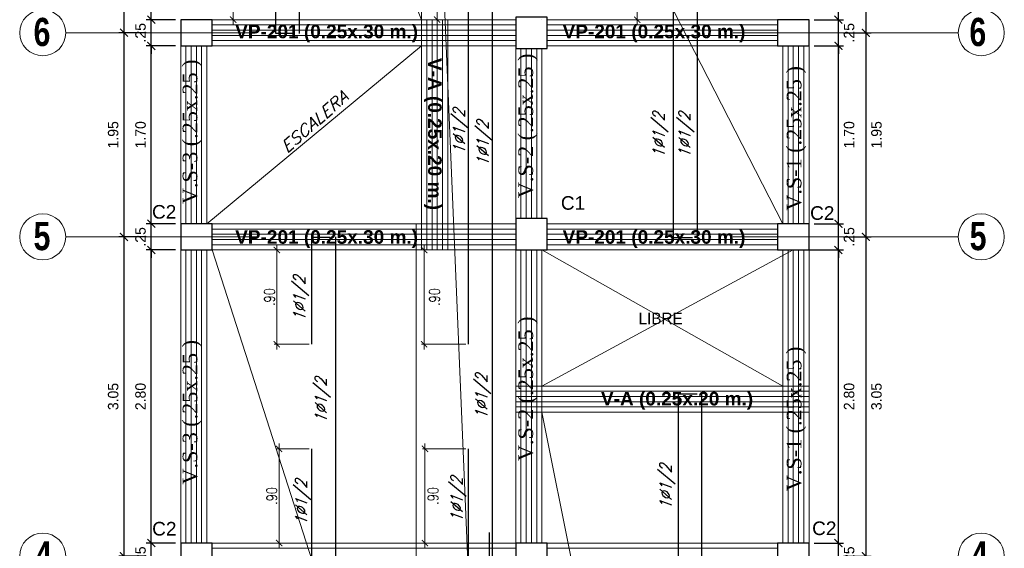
# Model space of a CAD drawing. Header units: metres. Extents: x -11 to 490, y -19 to 215.
# Tile 52 of 73: x 101 to 111, y 10 to 15. Entities that reach past the tile are written whole.
import ezdxf
from ezdxf.enums import TextEntityAlignment as Align

# ---------------------------------------------------------------- set-up
doc = ezdxf.new("R2010")
doc.units = ezdxf.units.M
for name, color, linetype, lineweight in [('COLUMNAS', 5, 'Continuous', 80), ('COTAS', 9, 'Continuous', 13), ('EJES', 251, 'Continuous', 20), ('LAYER2', 1, 'Continuous', 20), ('Pluma 0.2', 252, 'Continuous', 20)]:
    doc.layers.add(name, color=color, linetype=linetype, lineweight=lineweight)
doc.layers.add('FIERRO', color=5, linetype='Continuous')
doc.layers.add('VIGAS', color=2, linetype='Continuous')
doc.layers.add('PLUMA 0.8', color=7, linetype='Continuous', lineweight=80, true_color=0x2e2e2e)
doc.layers.add('VIGAS DE CIMENTACION', color=6, linetype='Continuous', lineweight=30, true_color=0xff00ff)
doc.styles.add('ARIAL', font='arial.ttf', dxfattribs={"width": 0.95})
doc.styles.add('ARIALNEG', font='arialbd.ttf')
doc.styles.add('DUTCHBI', font='dutchbi.ttf')
doc.styles.add('joe1', font='impact.ttf')
doc.styles.add('STYLE5', font='romans.shx', dxfattribs={"width": 0.8})
doc.styles.add('TEXTOCENT', font='GOTHIC.TTF')
doc.styles.add('ZOILA', font='arial.ttf', dxfattribs={"oblique": 0.01})
doc.dimstyles.new('PLANTA50', dxfattribs={"dimscale": 0.5, "dimtxt": 0.2, "dimasz": 0.15, "dimexe": 0.1, "dimexo": 0.1, "dimgap": 0.1, "dimtad": 2, "dimzin": 7, "dimdsep": 46, "dimtxsty": 'TEXTOCENT', "dimblk": 'ARCHTICK', "dimcen": 0.2, "dimdle": 0.1, "dimclrd": 8, "dimclre": 8, "dimclrt": 256, "dimaunit": 1, "dimadec": 0, "dimazin": 0, "dimtfac": 1, "dimtix": 1, "dimtmove": 2, "dimatfit": 3, "dimldrblk": 'ARCHTICK', "dimfxl": 1, "dimtolj": 1, "dimtzin": 0, "dimarcsym": 0})

# ---------------------------------------------------------------- blocks, each defined once
blk = doc.blocks.new('_ARCHTICK')
at = {"color": 0, "linetype": 'ByBlock', "const_width": 0.15}
blk.add_lwpolyline([(-0.5, -0.5), (0.5, 0.5)], dxfattribs=at)
blk = doc.blocks.new('*D568')
at = {"layer": 'COTAS', "color": 8, "lineweight": -2, "transparency": 16777216}
for p, q in [((109.2749, 10.0953), (109.2749, 10.1703)), ((109.0441, 10.0953), (109.3249, 10.0953)), ((109.2749, 9.8453), (109.2749, 10.0953)), ((109.0441, 9.8453), (109.3249, 9.8453)), ((109.2749, 9.8453), (109.2749, 9.7703))]:
    blk.add_line(p, q, dxfattribs=at)
at = {"layer": 'Defpoints', "color": 0, "lineweight": 5, "transparency": 16777216}
for p in [(108.9941, 10.0953), (109.2749, 10.0953), (108.9941, 9.8453)]:
    blk.add_point(p, dxfattribs=at)
at = {"layer": 'COTAS', "color": 8, "lineweight": -2, "transparency": 16777216, "xscale": 0.075, "yscale": 0.075, "zscale": 0.075}
for p, rotation in [((109.2749, 10.0953), 270), ((109.2749, 9.8453), 90)]:
    blk.add_blockref('_ARCHTICK', p, dxfattribs=dict(at, rotation=rotation))
at = {"layer": 'COTAS', "transparency": 16777216, "insert": (109.3774, 9.9703), "char_height": 0.1, "attachment_point": 5, "rotation": 90, "style": 'TEXTOCENT'}
blk.add_mtext('\\A1;.25', dxfattribs=at)
blk = doc.blocks.new('*D569')
at = {"layer": 'COTAS', "color": 8, "lineweight": -2, "transparency": 16777216}
for p, q in [((108.9941, 12.8953), (109.3249, 12.8953)), ((109.2749, 10.0453), (109.2749, 12.9453)), ((109.0441, 10.0953), (109.3249, 10.0953))]:
    blk.add_line(p, q, dxfattribs=at)
at = {"layer": 'Defpoints', "color": 0, "lineweight": 5, "transparency": 16777216}
for p in [(108.9441, 12.8953), (109.2749, 12.8953), (108.9941, 10.0953)]:
    blk.add_point(p, dxfattribs=at)
at = {"layer": 'COTAS', "color": 8, "lineweight": -2, "transparency": 16777216, "xscale": 0.075, "yscale": 0.075, "zscale": 0.075}
for p, rotation in [((109.2749, 12.8953), 90), ((109.2749, 10.0953), 270)]:
    blk.add_blockref('_ARCHTICK', p, dxfattribs=dict(at, rotation=rotation))
at = {"layer": 'COTAS', "transparency": 16777216, "insert": (109.3774, 11.4953), "char_height": 0.1, "attachment_point": 5, "rotation": 90, "style": 'TEXTOCENT'}
blk.add_mtext('\\A1;2.80', dxfattribs=at)
blk = doc.blocks.new('*D570')
at = {"layer": 'COTAS', "color": 8, "lineweight": -2, "transparency": 16777216}
for p, q in [((109.2749, 13.1453), (109.2749, 13.2203)), ((109.0441, 13.1453), (109.3249, 13.1453)), ((109.2749, 12.8953), (109.2749, 13.1453)), ((109.0441, 12.8953), (109.3249, 12.8953)), ((109.2749, 12.8953), (109.2749, 12.8203))]:
    blk.add_line(p, q, dxfattribs=at)
at = {"layer": 'Defpoints', "color": 0, "lineweight": 5, "transparency": 16777216}
for p in [(108.9941, 13.1453), (109.2749, 13.1453), (108.9941, 12.8953)]:
    blk.add_point(p, dxfattribs=at)
at = {"layer": 'COTAS', "color": 8, "lineweight": -2, "transparency": 16777216, "xscale": 0.075, "yscale": 0.075, "zscale": 0.075}
for p, rotation in [((109.2749, 13.1453), 270), ((109.2749, 12.8953), 90)]:
    blk.add_blockref('_ARCHTICK', p, dxfattribs=dict(at, rotation=rotation))
at = {"layer": 'COTAS', "transparency": 16777216, "insert": (109.3774, 13.0203), "char_height": 0.1, "attachment_point": 5, "rotation": 90, "style": 'TEXTOCENT'}
blk.add_mtext('\\A1;.25', dxfattribs=at)
blk = doc.blocks.new('*D571')
at = {"layer": 'COTAS', "color": 8, "lineweight": -2, "transparency": 16777216}
for p, q in [((109.2749, 13.0953), (109.2749, 14.8953)), ((109.0441, 14.8453), (109.3249, 14.8453)), ((109.0441, 13.1453), (109.3249, 13.1453))]:
    blk.add_line(p, q, dxfattribs=at)
at = {"layer": 'Defpoints', "color": 0, "lineweight": 5, "transparency": 16777216}
for p in [(108.9941, 14.8453), (109.2749, 14.8453), (108.9941, 13.1453)]:
    blk.add_point(p, dxfattribs=at)
at = {"layer": 'COTAS', "color": 8, "lineweight": -2, "transparency": 16777216, "xscale": 0.075, "yscale": 0.075, "zscale": 0.075}
for p, rotation in [((109.2749, 14.8453), 90), ((109.2749, 13.1453), 270)]:
    blk.add_blockref('_ARCHTICK', p, dxfattribs=dict(at, rotation=rotation))
at = {"layer": 'COTAS', "transparency": 16777216, "insert": (109.3774, 13.9953), "char_height": 0.1, "attachment_point": 5, "rotation": 90, "style": 'TEXTOCENT'}
blk.add_mtext('\\A1;1.70', dxfattribs=at)
blk = doc.blocks.new('*D572')
at = {"layer": 'COTAS', "color": 8, "lineweight": -2, "transparency": 16777216}
for p, q in [((109.2749, 15.0953), (109.2749, 15.1703)), ((109.0441, 15.0953), (109.3249, 15.0953)), ((109.2749, 14.8453), (109.2749, 15.0953)), ((109.0441, 14.8453), (109.3249, 14.8453)), ((109.2749, 14.8453), (109.2749, 14.7703))]:
    blk.add_line(p, q, dxfattribs=at)
at = {"layer": 'Defpoints', "color": 0, "lineweight": 5, "transparency": 16777216}
for p in [(108.9941, 15.0953), (109.2749, 15.0953), (108.9941, 14.8453)]:
    blk.add_point(p, dxfattribs=at)
at = {"layer": 'COTAS', "color": 8, "lineweight": -2, "transparency": 16777216, "xscale": 0.075, "yscale": 0.075, "zscale": 0.075}
for p, rotation in [((109.2749, 15.0953), 270), ((109.2749, 14.8453), 90)]:
    blk.add_blockref('_ARCHTICK', p, dxfattribs=dict(at, rotation=rotation))
at = {"layer": 'COTAS', "transparency": 16777216, "insert": (109.3774, 14.9703), "char_height": 0.1, "attachment_point": 5, "rotation": 90, "style": 'TEXTOCENT'}
blk.add_mtext('\\A1;.25', dxfattribs=at)
blk = doc.blocks.new('*D573')
at = {"layer": 'COTAS', "color": 8, "lineweight": -2, "transparency": 16777216}
for p, q in [((109.2749, 15.0453), (109.2749, 17.5953)), ((109.0441, 17.5453), (109.3249, 17.5453)), ((109.0441, 15.0953), (109.3249, 15.0953))]:
    blk.add_line(p, q, dxfattribs=at)
at = {"layer": 'Defpoints', "color": 0, "lineweight": 5, "transparency": 16777216}
for p in [(108.9941, 17.5453), (109.2749, 17.5453), (108.9941, 15.0953)]:
    blk.add_point(p, dxfattribs=at)
at = {"layer": 'COTAS', "color": 8, "lineweight": -2, "transparency": 16777216, "xscale": 0.075, "yscale": 0.075, "zscale": 0.075}
for p, rotation in [((109.2749, 17.5453), 90), ((109.2749, 15.0953), 270)]:
    blk.add_blockref('_ARCHTICK', p, dxfattribs=dict(at, rotation=rotation))
at = {"layer": 'COTAS', "transparency": 16777216, "insert": (109.3774, 16.3203), "char_height": 0.1, "attachment_point": 5, "rotation": 90, "style": 'TEXTOCENT'}
blk.add_mtext('\\A1;2.45', dxfattribs=at)
blk = doc.blocks.new('*D578')
at = {"layer": 'COTAS', "color": 8, "lineweight": -2, "transparency": 16777216}
for p, q in [((109.5362, 13.0703), (109.5362, 9.9203)), ((109.3249, 13.0203), (109.5862, 13.0203)), ((109.3249, 9.9703), (109.5862, 9.9703))]:
    blk.add_line(p, q, dxfattribs=at)
at = {"layer": 'Defpoints', "color": 0, "lineweight": 5, "transparency": 16777216}
for p in [(109.2749, 13.0203), (109.2749, 9.9703), (109.5362, 9.9703)]:
    blk.add_point(p, dxfattribs=at)
at = {"layer": 'COTAS', "color": 8, "lineweight": -2, "transparency": 16777216, "xscale": 0.075, "yscale": 0.075, "zscale": 0.075}
for p, rotation in [((109.5362, 13.0203), 90), ((109.5362, 9.9703), 270)]:
    blk.add_blockref('_ARCHTICK', p, dxfattribs=dict(at, rotation=rotation))
at = {"layer": 'COTAS', "transparency": 16777216, "insert": (109.6387, 11.4953), "char_height": 0.1, "attachment_point": 5, "rotation": 90, "style": 'TEXTOCENT'}
blk.add_mtext('\\A1;3.05', dxfattribs=at)
blk = doc.blocks.new('*D579')
at = {"layer": 'COTAS', "color": 8, "lineweight": -2, "transparency": 16777216}
for p, q in [((109.3249, 14.9703), (109.5862, 14.9703)), ((109.5362, 15.0203), (109.5362, 12.9703)), ((109.3249, 13.0203), (109.5862, 13.0203))]:
    blk.add_line(p, q, dxfattribs=at)
at = {"layer": 'Defpoints', "color": 0, "lineweight": 5, "transparency": 16777216}
for p in [(109.2749, 14.9703), (109.2749, 13.0203), (109.5362, 13.0203)]:
    blk.add_point(p, dxfattribs=at)
at = {"layer": 'COTAS', "color": 8, "lineweight": -2, "transparency": 16777216, "xscale": 0.075, "yscale": 0.075, "zscale": 0.075}
for p, rotation in [((109.5362, 14.9703), 90), ((109.5362, 13.0203), 270)]:
    blk.add_blockref('_ARCHTICK', p, dxfattribs=dict(at, rotation=rotation))
at = {"layer": 'COTAS', "transparency": 16777216, "insert": (109.6387, 13.9953), "char_height": 0.1, "attachment_point": 5, "rotation": 90, "style": 'TEXTOCENT'}
blk.add_mtext('\\A1;1.95', dxfattribs=at)
blk = doc.blocks.new('*D580')
at = {"layer": 'COTAS', "color": 8, "lineweight": -2, "transparency": 16777216}
for p, q in [((109.5362, 17.7203), (109.5362, 14.9203)), ((109.3249, 17.6703), (109.5862, 17.6703)), ((109.3249, 14.9703), (109.5862, 14.9703))]:
    blk.add_line(p, q, dxfattribs=at)
at = {"layer": 'Defpoints', "color": 0, "lineweight": 5, "transparency": 16777216}
for p in [(109.2749, 17.6703), (109.2749, 14.9703), (109.5362, 14.9703)]:
    blk.add_point(p, dxfattribs=at)
at = {"layer": 'COTAS', "color": 8, "lineweight": -2, "transparency": 16777216, "xscale": 0.075, "yscale": 0.075, "zscale": 0.075}
for p, rotation in [((109.5362, 17.6703), 90), ((109.5362, 14.9703), 270)]:
    blk.add_blockref('_ARCHTICK', p, dxfattribs=dict(at, rotation=rotation))
at = {"layer": 'COTAS', "transparency": 16777216, "insert": (109.6387, 16.3203), "char_height": 0.1, "attachment_point": 5, "rotation": 90, "style": 'TEXTOCENT'}
blk.add_mtext('\\A1;2.70', dxfattribs=at)
blk = doc.blocks.new('*D589')
at = {"layer": 'COTAS', "color": 8, "lineweight": -2, "transparency": 16777216}
for p, q in [((102.7133, 10.0953), (102.7133, 10.1703)), ((102.9441, 10.0953), (102.6633, 10.0953)), ((102.7133, 9.8453), (102.7133, 10.0953)), ((102.9441, 9.8453), (102.6633, 9.8453)), ((102.7133, 9.8453), (102.7133, 9.7703))]:
    blk.add_line(p, q, dxfattribs=at)
at = {"layer": 'Defpoints', "color": 0, "lineweight": 5, "transparency": 16777216}
for p in [(102.7133, 10.0953), (102.9941, 10.0953), (102.9941, 9.8453)]:
    blk.add_point(p, dxfattribs=at)
at = {"layer": 'COTAS', "color": 8, "lineweight": -2, "transparency": 16777216, "xscale": 0.075, "yscale": 0.075, "zscale": 0.075}
for p, rotation in [((102.7133, 10.0953), 270), ((102.7133, 9.8453), 90)]:
    blk.add_blockref('_ARCHTICK', p, dxfattribs=dict(at, rotation=rotation))
at = {"layer": 'COTAS', "transparency": 16777216, "insert": (102.6108, 9.9703), "char_height": 0.1, "attachment_point": 5, "rotation": 90, "style": 'TEXTOCENT'}
blk.add_mtext('\\A1;.25', dxfattribs=at)
blk = doc.blocks.new('*D590')
at = {"layer": 'COTAS', "color": 8, "lineweight": -2, "transparency": 16777216}
for p, q in [((102.9441, 12.8953), (102.6633, 12.8953)), ((102.7133, 10.0453), (102.7133, 12.9453)), ((102.9441, 10.0953), (102.6633, 10.0953))]:
    blk.add_line(p, q, dxfattribs=at)
at = {"layer": 'Defpoints', "color": 0, "lineweight": 5, "transparency": 16777216}
for p in [(102.7133, 12.8953), (102.9941, 12.8953), (102.9941, 10.0953)]:
    blk.add_point(p, dxfattribs=at)
at = {"layer": 'COTAS', "color": 8, "lineweight": -2, "transparency": 16777216, "xscale": 0.075, "yscale": 0.075, "zscale": 0.075}
for p, rotation in [((102.7133, 12.8953), 90), ((102.7133, 10.0953), 270)]:
    blk.add_blockref('_ARCHTICK', p, dxfattribs=dict(at, rotation=rotation))
at = {"layer": 'COTAS', "transparency": 16777216, "insert": (102.6108, 11.4953), "char_height": 0.1, "attachment_point": 5, "rotation": 90, "style": 'TEXTOCENT'}
blk.add_mtext('\\A1;2.80', dxfattribs=at)
blk = doc.blocks.new('*D591')
at = {"layer": 'COTAS', "color": 8, "lineweight": -2, "transparency": 16777216}
for p, q in [((102.7133, 13.1453), (102.7133, 13.2203)), ((102.9441, 13.1453), (102.6633, 13.1453)), ((102.7133, 12.8953), (102.7133, 13.1453)), ((102.9441, 12.8953), (102.6633, 12.8953)), ((102.7133, 12.8953), (102.7133, 12.8203))]:
    blk.add_line(p, q, dxfattribs=at)
at = {"layer": 'Defpoints', "color": 0, "lineweight": 5, "transparency": 16777216}
for p in [(102.7133, 13.1453), (102.9941, 13.1453), (102.9941, 12.8953)]:
    blk.add_point(p, dxfattribs=at)
at = {"layer": 'COTAS', "color": 8, "lineweight": -2, "transparency": 16777216, "xscale": 0.075, "yscale": 0.075, "zscale": 0.075}
for p, rotation in [((102.7133, 13.1453), 270), ((102.7133, 12.8953), 90)]:
    blk.add_blockref('_ARCHTICK', p, dxfattribs=dict(at, rotation=rotation))
at = {"layer": 'COTAS', "transparency": 16777216, "insert": (102.6108, 13.0203), "char_height": 0.1, "attachment_point": 5, "rotation": 90, "style": 'TEXTOCENT'}
blk.add_mtext('\\A1;.25', dxfattribs=at)
blk = doc.blocks.new('*D592')
at = {"layer": 'COTAS', "color": 8, "lineweight": -2, "transparency": 16777216}
for p, q in [((102.7133, 13.0953), (102.7133, 14.8953)), ((102.9441, 14.8453), (102.6633, 14.8453)), ((102.9441, 13.1453), (102.6633, 13.1453))]:
    blk.add_line(p, q, dxfattribs=at)
at = {"layer": 'Defpoints', "color": 0, "lineweight": 5, "transparency": 16777216}
for p in [(102.7133, 14.8453), (102.9941, 14.8453), (102.9941, 13.1453)]:
    blk.add_point(p, dxfattribs=at)
at = {"layer": 'COTAS', "color": 8, "lineweight": -2, "transparency": 16777216, "xscale": 0.075, "yscale": 0.075, "zscale": 0.075}
for p, rotation in [((102.7133, 14.8453), 90), ((102.7133, 13.1453), 270)]:
    blk.add_blockref('_ARCHTICK', p, dxfattribs=dict(at, rotation=rotation))
at = {"layer": 'COTAS', "transparency": 16777216, "insert": (102.6108, 13.9953), "char_height": 0.1, "attachment_point": 5, "rotation": 90, "style": 'TEXTOCENT'}
blk.add_mtext('\\A1;1.70', dxfattribs=at)
blk = doc.blocks.new('*D593')
at = {"layer": 'COTAS', "color": 8, "lineweight": -2, "transparency": 16777216}
for p, q in [((102.7133, 15.0953), (102.7133, 15.1703)), ((102.9441, 15.0953), (102.6633, 15.0953)), ((102.7133, 14.8453), (102.7133, 15.0953)), ((102.9441, 14.8453), (102.6633, 14.8453)), ((102.7133, 14.8453), (102.7133, 14.7703))]:
    blk.add_line(p, q, dxfattribs=at)
at = {"layer": 'Defpoints', "color": 0, "lineweight": 5, "transparency": 16777216}
for p in [(102.7133, 15.0953), (102.9941, 15.0953), (102.9941, 14.8453)]:
    blk.add_point(p, dxfattribs=at)
at = {"layer": 'COTAS', "color": 8, "lineweight": -2, "transparency": 16777216, "xscale": 0.075, "yscale": 0.075, "zscale": 0.075}
for p, rotation in [((102.7133, 15.0953), 270), ((102.7133, 14.8453), 90)]:
    blk.add_blockref('_ARCHTICK', p, dxfattribs=dict(at, rotation=rotation))
at = {"layer": 'COTAS', "transparency": 16777216, "insert": (102.6108, 14.9703), "char_height": 0.1, "attachment_point": 5, "rotation": 90, "style": 'TEXTOCENT'}
blk.add_mtext('\\A1;.25', dxfattribs=at)
blk = doc.blocks.new('*D594')
at = {"layer": 'COTAS', "color": 8, "lineweight": -2, "transparency": 16777216}
for p, q in [((102.7133, 15.0453), (102.7133, 17.5953)), ((102.9441, 17.5453), (102.6633, 17.5453)), ((102.9441, 15.0953), (102.6633, 15.0953))]:
    blk.add_line(p, q, dxfattribs=at)
at = {"layer": 'Defpoints', "color": 0, "lineweight": 5, "transparency": 16777216}
for p in [(102.7133, 17.5453), (102.9941, 17.5453), (102.9941, 15.0953)]:
    blk.add_point(p, dxfattribs=at)
at = {"layer": 'COTAS', "color": 8, "lineweight": -2, "transparency": 16777216, "xscale": 0.075, "yscale": 0.075, "zscale": 0.075}
for p, rotation in [((102.7133, 17.5453), 90), ((102.7133, 15.0953), 270)]:
    blk.add_blockref('_ARCHTICK', p, dxfattribs=dict(at, rotation=rotation))
at = {"layer": 'COTAS', "transparency": 16777216, "insert": (102.6108, 16.3203), "char_height": 0.1, "attachment_point": 5, "rotation": 90, "style": 'TEXTOCENT'}
blk.add_mtext('\\A1;2.45', dxfattribs=at)
blk = doc.blocks.new('*D598')
at = {"layer": 'COTAS', "color": 8, "lineweight": -2, "transparency": 16777216}
for p, q in [((102.452, 13.0703), (102.452, 9.9203)), ((102.6633, 13.0203), (102.402, 13.0203)), ((102.6633, 9.9703), (102.402, 9.9703))]:
    blk.add_line(p, q, dxfattribs=at)
at = {"layer": 'Defpoints', "color": 0, "lineweight": 5, "transparency": 16777216}
for p in [(102.7133, 13.0203), (102.452, 9.9703), (102.7133, 9.9703)]:
    blk.add_point(p, dxfattribs=at)
at = {"layer": 'COTAS', "color": 8, "lineweight": -2, "transparency": 16777216, "xscale": 0.075, "yscale": 0.075, "zscale": 0.075}
for p, rotation in [((102.452, 13.0203), 90), ((102.452, 9.9703), 270)]:
    blk.add_blockref('_ARCHTICK', p, dxfattribs=dict(at, rotation=rotation))
at = {"layer": 'COTAS', "transparency": 16777216, "insert": (102.3494, 11.4953), "char_height": 0.1, "attachment_point": 5, "rotation": 90, "style": 'TEXTOCENT'}
blk.add_mtext('\\A1;3.05', dxfattribs=at)
blk = doc.blocks.new('*D599')
at = {"layer": 'COTAS', "color": 8, "lineweight": -2, "transparency": 16777216}
for p, q in [((102.6633, 14.9703), (102.402, 14.9703)), ((102.452, 15.0203), (102.452, 12.9703)), ((102.6633, 13.0203), (102.402, 13.0203))]:
    blk.add_line(p, q, dxfattribs=at)
at = {"layer": 'Defpoints', "color": 0, "lineweight": 5, "transparency": 16777216}
for p in [(102.7133, 14.9703), (102.452, 13.0203), (102.7133, 13.0203)]:
    blk.add_point(p, dxfattribs=at)
at = {"layer": 'COTAS', "color": 8, "lineweight": -2, "transparency": 16777216, "xscale": 0.075, "yscale": 0.075, "zscale": 0.075}
for p, rotation in [((102.452, 14.9703), 90), ((102.452, 13.0203), 270)]:
    blk.add_blockref('_ARCHTICK', p, dxfattribs=dict(at, rotation=rotation))
at = {"layer": 'COTAS', "transparency": 16777216, "insert": (102.3494, 13.9953), "char_height": 0.1, "attachment_point": 5, "rotation": 90, "style": 'TEXTOCENT'}
blk.add_mtext('\\A1;1.95', dxfattribs=at)
blk = doc.blocks.new('*D600')
at = {"layer": 'COTAS', "color": 8, "lineweight": -2, "transparency": 16777216}
for p, q in [((102.452, 17.7203), (102.452, 14.9203)), ((102.6633, 17.6703), (102.402, 17.6703)), ((102.6633, 14.9703), (102.402, 14.9703))]:
    blk.add_line(p, q, dxfattribs=at)
at = {"layer": 'Defpoints', "color": 0, "lineweight": 5, "transparency": 16777216}
for p in [(102.7133, 17.6703), (102.452, 14.9703), (102.7133, 14.9703)]:
    blk.add_point(p, dxfattribs=at)
at = {"layer": 'COTAS', "color": 8, "lineweight": -2, "transparency": 16777216, "xscale": 0.075, "yscale": 0.075, "zscale": 0.075}
for p, rotation in [((102.452, 17.6703), 90), ((102.452, 14.9703), 270)]:
    blk.add_blockref('_ARCHTICK', p, dxfattribs=dict(at, rotation=rotation))
at = {"layer": 'COTAS', "transparency": 16777216, "insert": (102.3494, 16.3203), "char_height": 0.1, "attachment_point": 5, "rotation": 90, "style": 'TEXTOCENT'}
blk.add_mtext('\\A1;2.70', dxfattribs=at)
blk = doc.blocks.new('*D724')
at = {"layer": 'Defpoints', "color": 0, "lineweight": 5, "transparency": 16777216}
for p in [(103.9118, 12.8953), (104.2464, 12.8953), (104.2464, 11.9953)]:
    blk.add_point(p, dxfattribs=at)
at = {"layer": 'FIERRO', "color": 152, "linetype": 'Continuous', "lineweight": 5, "transparency": 16777216}
for p, q in [((104.2214, 12.8953), (103.8868, 12.8953)), ((103.9118, 11.9453), (103.9118, 12.9453)), ((104.2214, 11.9953), (103.8868, 11.9953))]:
    blk.add_line(p, q, dxfattribs=at)
at = {"layer": 'FIERRO', "color": 152, "lineweight": 5, "transparency": 16777216, "xscale": 0.06, "yscale": 0.06, "zscale": 0.06}
for p, rotation in [((103.9118, 12.8953), 90), ((103.9118, 11.9953), 270)]:
    blk.add_blockref('_ARCHTICK', p, dxfattribs=dict(at, rotation=rotation))
at = {"layer": 'FIERRO', "color": 2, "transparency": 16777216, "insert": (103.8418, 12.4453), "char_height": 0.1, "attachment_point": 5, "rotation": 90, "style": 'STYLE5'}
blk.add_mtext('\\A1;.90', dxfattribs=at)
blk = doc.blocks.new('*D726')
at = {"layer": 'Defpoints', "color": 0, "lineweight": 5, "transparency": 16777216}
for p in [(104.2464, 10.9953), (103.9336, 10.0953), (104.2464, 10.0953)]:
    blk.add_point(p, dxfattribs=at)
at = {"layer": 'FIERRO', "color": 152, "linetype": 'Continuous', "lineweight": 5, "transparency": 16777216}
for p, q in [((103.9336, 11.0453), (103.9336, 10.0453)), ((104.2214, 10.9953), (103.9086, 10.9953)), ((104.2214, 10.0953), (103.9086, 10.0953))]:
    blk.add_line(p, q, dxfattribs=at)
at = {"layer": 'FIERRO', "color": 152, "lineweight": 5, "transparency": 16777216, "xscale": 0.06, "yscale": 0.06, "zscale": 0.06}
for p, rotation in [((103.9336, 10.9953), 90), ((103.9336, 10.0953), 270)]:
    blk.add_blockref('_ARCHTICK', p, dxfattribs=dict(at, rotation=rotation))
at = {"layer": 'FIERRO', "color": 2, "transparency": 16777216, "insert": (103.8636, 10.5453), "char_height": 0.1, "attachment_point": 5, "rotation": 90, "style": 'STYLE5'}
blk.add_mtext('\\A1;.90', dxfattribs=at)
blk = doc.blocks.new('*D730')
at = {"layer": 'Defpoints', "color": 0, "lineweight": 5, "transparency": 16777216}
for p in [(103.8171, 15.8953), (103.4954, 15.0953), (103.8171, 15.0953)]:
    blk.add_point(p, dxfattribs=at)
at = {"layer": 'FIERRO', "color": 152, "linetype": 'Continuous', "lineweight": 5, "transparency": 16777216}
for p, q in [((103.7921, 15.8953), (103.4704, 15.8953)), ((103.4954, 15.9453), (103.4954, 15.0453)), ((103.7921, 15.0953), (103.4704, 15.0953))]:
    blk.add_line(p, q, dxfattribs=at)
at = {"layer": 'FIERRO', "color": 152, "lineweight": 5, "transparency": 16777216, "xscale": 0.06, "yscale": 0.06, "zscale": 0.06}
for p, rotation in [((103.4954, 15.8953), 90), ((103.4954, 15.0953), 270)]:
    blk.add_blockref('_ARCHTICK', p, dxfattribs=dict(at, rotation=rotation))
at = {"layer": 'FIERRO', "color": 2, "transparency": 16777216, "insert": (103.4254, 15.4953), "char_height": 0.1, "attachment_point": 5, "rotation": 90, "style": 'STYLE5'}
blk.add_mtext('\\A1;.80', dxfattribs=at)
blk = doc.blocks.new('*D742')
at = {"layer": 'Defpoints', "color": 0, "lineweight": 5, "transparency": 16777216}
for p in [(105.8323, 12.8953), (105.3191, 11.9953), (105.7431, 11.9953)]:
    blk.add_point(p, dxfattribs=at)
at = {"layer": 'FIERRO', "color": 152, "linetype": 'Continuous', "lineweight": 5, "transparency": 16777216}
for p, q in [((105.8073, 12.8953), (105.2941, 12.8953)), ((105.3191, 12.9453), (105.3191, 11.9453)), ((105.7181, 11.9953), (105.2941, 11.9953))]:
    blk.add_line(p, q, dxfattribs=at)
at = {"layer": 'FIERRO', "color": 152, "lineweight": 5, "transparency": 16777216, "xscale": 0.06, "yscale": 0.06, "zscale": 0.06}
for p, rotation in [((105.3191, 12.8953), 90), ((105.3191, 11.9953), 270)]:
    blk.add_blockref('_ARCHTICK', p, dxfattribs=dict(at, rotation=rotation))
at = {"layer": 'FIERRO', "color": 2, "transparency": 16777216, "insert": (105.4181, 12.4453), "char_height": 0.1, "attachment_point": 5, "rotation": 90, "style": 'STYLE5'}
blk.add_mtext('\\A1;.90', dxfattribs=at)
blk = doc.blocks.new('*D743')
at = {"layer": 'Defpoints', "color": 0, "lineweight": 5, "transparency": 16777216}
for p in [(105.7431, 10.9953), (105.3265, 10.0953), (105.8323, 10.0953)]:
    blk.add_point(p, dxfattribs=at)
at = {"layer": 'FIERRO', "color": 152, "linetype": 'Continuous', "lineweight": 5, "transparency": 16777216}
for p, q in [((105.3265, 11.0453), (105.3265, 10.0453)), ((105.7181, 10.9953), (105.3015, 10.9953)), ((105.8073, 10.0953), (105.3015, 10.0953))]:
    blk.add_line(p, q, dxfattribs=at)
at = {"layer": 'FIERRO', "color": 152, "lineweight": 5, "transparency": 16777216, "xscale": 0.06, "yscale": 0.06, "zscale": 0.06}
for p, rotation in [((105.3265, 10.9953), 90), ((105.3265, 10.0953), 270)]:
    blk.add_blockref('_ARCHTICK', p, dxfattribs=dict(at, rotation=rotation))
at = {"layer": 'FIERRO', "color": 2, "transparency": 16777216, "insert": (105.404, 10.5453), "char_height": 0.1, "attachment_point": 5, "rotation": 90, "style": 'STYLE5'}
blk.add_mtext('\\A1;.90', dxfattribs=at)
blk = doc.blocks.new('*D745')
at = {"layer": 'Defpoints', "color": 0, "lineweight": 5, "transparency": 16777216}
for p in [(105.7634, 15.8953), (105.4417, 15.0953), (105.7634, 15.0953)]:
    blk.add_point(p, dxfattribs=at)
at = {"layer": 'FIERRO', "color": 152, "linetype": 'Continuous', "lineweight": 5, "transparency": 16777216}
for p, q in [((105.7384, 15.8953), (105.4167, 15.8953)), ((105.4417, 15.9453), (105.4417, 15.0453)), ((105.7384, 15.0953), (105.4167, 15.0953))]:
    blk.add_line(p, q, dxfattribs=at)
at = {"layer": 'FIERRO', "color": 152, "lineweight": 5, "transparency": 16777216, "xscale": 0.06, "yscale": 0.06, "zscale": 0.06}
for p, rotation in [((105.4417, 15.8953), 90), ((105.4417, 15.0953), 270)]:
    blk.add_blockref('_ARCHTICK', p, dxfattribs=dict(at, rotation=rotation))
at = {"layer": 'FIERRO', "color": 2, "transparency": 16777216, "insert": (105.3717, 15.4953), "char_height": 0.1, "attachment_point": 5, "rotation": 90, "style": 'STYLE5'}
blk.add_mtext('\\A1;.80', dxfattribs=at)
blk = doc.blocks.new('*D749')
at = {"layer": 'Defpoints', "color": 0, "lineweight": 5, "transparency": 16777216}
for p in [(107.6762, 15.8953), (107.3545, 15.0953), (107.6762, 15.0953)]:
    blk.add_point(p, dxfattribs=at)
at = {"layer": 'FIERRO', "color": 152, "linetype": 'Continuous', "lineweight": 5, "transparency": 16777216}
for p, q in [((107.6512, 15.8953), (107.3295, 15.8953)), ((107.3545, 15.9453), (107.3545, 15.0453)), ((107.6512, 15.0953), (107.3295, 15.0953))]:
    blk.add_line(p, q, dxfattribs=at)
at = {"layer": 'FIERRO', "color": 152, "lineweight": 5, "transparency": 16777216, "xscale": 0.06, "yscale": 0.06, "zscale": 0.06}
for p, rotation in [((107.3545, 15.8953), 90), ((107.3545, 15.0953), 270)]:
    blk.add_blockref('_ARCHTICK', p, dxfattribs=dict(at, rotation=rotation))
at = {"layer": 'FIERRO', "color": 2, "transparency": 16777216, "insert": (107.2845, 15.4953), "char_height": 0.1, "attachment_point": 5, "rotation": 90, "style": 'STYLE5'}
blk.add_mtext('\\A1;.80', dxfattribs=at)

msp = doc.modelspace()

# ---------------------------------------------------------------- linework, layer by layer
at = {"layer": 'COLUMNAS', "color": 160, "linetype": 'Continuous', "lineweight": 30}
for points in [[(103.2941, 15.0953), (102.9941, 15.0953), (102.9941, 14.8453), (103.2941, 14.8453)], [(106.4934, 15.1202), (106.1934, 15.1202), (106.1934, 14.8202), (106.4934, 14.8202)], [(108.9941, 15.0953), (108.6941, 15.0953), (108.6941, 14.8453), (108.9941, 14.8453)], [(106.4934, 13.1952), (106.1934, 13.1952), (106.1934, 12.8952), (106.4934, 12.8952)], [(103.2941, 13.1453), (102.9941, 13.1453), (102.9941, 12.8953), (103.2941, 12.8953)], [(108.9941, 13.1453), (108.6941, 13.1453), (108.6941, 12.8953), (108.9941, 12.8953)], [(103.2941, 10.0953), (102.9941, 10.0953), (102.9941, 9.8453), (103.2941, 9.8453)], [(106.4934, 10.0952), (106.1934, 10.0952), (106.1934, 9.7952), (106.4934, 9.7952)], [(108.9941, 10.0953), (108.6941, 10.0953), (108.6941, 9.8453), (108.9941, 9.8453)]]:
    msp.add_lwpolyline(points, close=True, dxfattribs=at)
at = {"layer": 'EJES', "color": 152, "linetype": 'Continuous', "lineweight": 5}
for p, q in [((103.7191, 14.9703), (101.8964, 14.9703)), ((108.2691, 14.9703), (110.4191, 14.9703)), ((103.7191, 13.0203), (101.8964, 13.0203)), ((108.2691, 13.0203), (110.4191, 13.0203))]:
    msp.add_line(p, q, dxfattribs=at)
for centre in [(101.6764, 14.9703), (110.6391, 14.9703), (101.6764, 13.0203), (110.6391, 13.0203), (101.6764, 9.9703), (110.6391, 9.9703)]:
    msp.add_circle(centre, 0.22, dxfattribs=at)
at = {"layer": 'FIERRO', "color": 181}
for p, q in [((104.1263, 20.2221), (104.1263, 14.9626)), ((105.968, 20.225), (105.968, 9.7453)), ((107.9255, 17.6808), (107.9255, 13.0127)), ((105.7431, 11.9953), (105.7431, 15.8953)), ((104.4712, 13.0203), (104.4712, 6.7203)), ((107.9684, 11.5168), (107.9684, -0.078)), ((105.7431, 8.8453), (105.7431, 10.9953)), ((105.941, 10.1953), (105.941, 0.4713))]:
    msp.add_line(p, q, dxfattribs=at)
for points in [[(104.0832, 14.9626), (103.9014, 14.9626), (103.9014, 15.8953)], [(107.8824, 13.0127), (107.7007, 13.0127), (107.7007, 15.8953)], [(104.2464, 11.9953), (104.2464, 13.0177), (104.4223, 13.0177)], [(107.9252, 11.5168), (107.7435, 11.5168), (107.7435, 8.8453)], [(104.2464, 8.8453), (104.2464, 10.9953)]]:
    msp.add_lwpolyline(points, dxfattribs=at)
at = {"layer": 'Pluma 0.2'}
for points in [[(105.2941, 14.9453), (105.2941, 14.9453)], [(105.2941, 14.9453), (105.2941, 14.9453)], [(105.2941, 12.9953), (105.2941, 12.9953)], [(105.2941, 12.9953), (105.2941, 12.9953)]]:
    msp.add_lwpolyline(points, dxfattribs=at)
at = {"layer": 'VIGAS', "color": 11, "linetype": 'Continuous', "lineweight": 5}
for p, q in [((105.2943, 15.0953), (105.2943, 20.3453)), ((105.2438, 6.8453), (105.2438, 13.1453))]:
    msp.add_line(p, q, dxfattribs=at)
at = {"layer": 'VIGAS', "color": 40, "linetype": 'Continuous', "lineweight": 5}
for p, q in [((106.1441, 0.3452), (105.2943, 20.3453)), ((105.2943, 15.0953), (103.2441, 20.0953)), ((108.7441, 13.1453), (106.4934, 17.5453)), ((105.2438, 6.8453), (103.2941, 12.8953)), ((108.7441, -0.1547), (106.4434, 11.3453))]:
    msp.add_line(p, q, dxfattribs=at)
at = {"layer": 'VIGAS', "color": 253, "linetype": 'Continuous', "lineweight": 9}
for p, q in [((103.2941, 15.0953), (106.1934, 15.0953)), ((105.2943, 12.8953), (105.2943, 15.0953)), ((105.5443, 12.8953), (105.5443, 15.0953)), ((106.4434, 15.0953), (106.4434, 15.0953)), ((106.4934, 15.0953), (108.6941, 15.0953)), ((102.9941, 14.8453), (102.9941, 13.1453)), ((103.2941, 14.8453), (106.1934, 14.8453)), ((106.1934, 14.8453), (106.1934, 13.1453)), ((106.4934, 14.8453), (108.6941, 14.8453)), ((108.7441, 14.8453), (108.7441, 13.1453)), ((103.2941, 13.1453), (106.1934, 13.1453)), ((106.4934, 13.1453), (108.6941, 13.1453)), ((102.9941, 10.0953), (102.9941, 12.8953)), ((103.2941, 12.8953), (106.1934, 12.8953)), ((106.1934, 10.0953), (106.1934, 12.8953)), ((106.4934, 12.8952), (108.6941, 12.8953)), ((108.9941, 10.0953), (108.9941, 12.8953)), ((106.1934, 11.5953), (108.9941, 11.5953)), ((106.1934, 11.3453), (108.9941, 11.3453)), ((106.1934, 10.0953), (103.2941, 10.0953)), ((106.4434, 10.0953), (108.6934, 10.0953))]:
    msp.add_line(p, q, dxfattribs=at)
at = {"layer": 'VIGAS', "color": 1, "linetype": 'Continuous', "lineweight": 5}
for p, q in [((103.2941, 15.0453), (106.1934, 15.0453)), ((105.3443, 12.8953), (105.3443, 15.0953)), ((105.3943, 12.8953), (105.3943, 15.0953)), ((105.4443, 12.8953), (105.4443, 15.0953)), ((105.4943, 12.8953), (105.4943, 15.0953)), ((106.4934, 15.0453), (108.6941, 15.0453)), ((103.2941, 14.9953), (106.1934, 14.9953)), ((106.4934, 14.9953), (108.6941, 14.9953)), ((103.2941, 14.9453), (106.1934, 14.9453)), ((103.2941, 14.8953), (106.1934, 14.8953)), ((106.4934, 14.9453), (108.6941, 14.9453)), ((106.4934, 14.8953), (108.6941, 14.8953)), ((103.0441, 14.8453), (103.0441, 13.1453)), ((103.0941, 14.8453), (103.0941, 13.1453)), ((106.2434, 14.8202), (106.2434, 13.1952)), ((106.2934, 14.8202), (106.2934, 13.1952)), ((108.7941, 14.8453), (108.7941, 13.1453)), ((108.8441, 14.8453), (108.8441, 13.1453)), ((103.2941, 13.0953), (106.1934, 13.0953)), ((106.4934, 13.0953), (108.6941, 13.0953)), ((103.2941, 13.0453), (106.1934, 13.0453)), ((103.2941, 12.9953), (106.1934, 12.9953)), ((106.4934, 13.0453), (108.6941, 13.0453)), ((106.4934, 12.9953), (108.6941, 12.9953)), ((103.0441, 10.0953), (103.0441, 12.8953)), ((103.0941, 10.0953), (103.0941, 12.8953)), ((103.2941, 12.9453), (106.1934, 12.9453)), ((106.2434, 10.0953), (106.2434, 12.8953)), ((106.2934, 10.0953), (106.2934, 12.8953)), ((106.4934, 12.9453), (108.6941, 12.9453)), ((108.8941, 10.0953), (108.8941, 12.8953)), ((108.9441, 10.0953), (108.9441, 12.8953)), ((106.1934, 11.5453), (108.9941, 11.5453)), ((106.1934, 11.4953), (108.9941, 11.4953)), ((106.1934, 11.4453), (108.9941, 11.4453)), ((106.1934, 11.3953), (108.9941, 11.3953)), ((106.1934, 10.0453), (103.2941, 10.0453)), ((106.4934, 10.0453), (108.6934, 10.0453))]:
    msp.add_line(p, q, dxfattribs=at)
for points in [[(103.1441, 14.8453), (103.1441, 13.1453)], [(103.1941, 14.8453), (103.1941, 13.1453)], [(106.3434, 14.8202), (106.3434, 13.1952)], [(106.3934, 14.8202), (106.3934, 13.1952)], [(108.8941, 14.8453), (108.8941, 13.1453)], [(108.9441, 14.8453), (108.9441, 13.1453)], [(103.1441, 10.0953), (103.1441, 12.8953)], [(103.1941, 10.0953), (103.1941, 12.8953)], [(106.3434, 10.0953), (106.3434, 12.8953)], [(106.3934, 10.0953), (106.3934, 12.8953)], [(108.7941, 12.8953), (108.7941, 10.0953)], [(108.8441, 12.8953), (108.8441, 10.0953)]]:
    msp.add_lwpolyline(points, dxfattribs=at)
at = {"layer": 'VIGAS', "color": 253, "linetype": 'Continuous', "lineweight": 9}
for points in [[(103.2441, 14.8453), (103.2441, 13.1453)], [(106.4434, 14.8202), (106.4434, 13.1952)], [(108.9941, 14.8453), (108.9941, 13.1453)], [(103.2441, 10.0953), (103.2441, 12.8953)], [(106.4434, 10.0953), (106.4434, 12.8953)], [(108.7441, 12.8953), (108.7441, 10.0953)]]:
    msp.add_lwpolyline(points, dxfattribs=at)
at = {"layer": 'VIGAS DE CIMENTACION', "color": 1, "linetype": 'Continuous', "lineweight": 5}
for p, q in [((105.2943, 14.8453), (103.2441, 13.1453)), ((106.4434, 12.8953), (108.7441, 11.5953)), ((108.8441, 12.8953), (106.4434, 11.5953))]:
    msp.add_line(p, q, dxfattribs=at)

# ---------------------------------------------------------------- texts
at = {"layer": 'EJES', "color": 132, "linetype": 'Continuous', "lineweight": 5, "style": 'joe1'}
for s, p in [('6', (101.5888, 14.8432)), ('6', (110.5257, 14.8432)), ('5', (101.5888, 12.8932)), ('5', (110.5282, 12.8932)), ('4', (101.6026, 9.8432)), ('4', (110.5409, 9.8432))]:
    msp.add_text(s, height=0.2695, rotation=0.00071, dxfattribs=at).set_placement(p)
at = {"layer": 'EJES', "color": 7, "style": 'ARIALNEG'}
for s, rotation, p in [('VP-201 (0.25x.30 m.)', 0.00071, (104.3874, 14.9824)), ('VP-201 (0.25x.30 m.)', 0.00071, (107.514, 14.9824)), ('V-A (0.25x.20 m.)', 270.00071, (105.4211, 14.0032)), ('VP-201 (0.25x.30 m.)', 0.00071, (104.3874, 13.0194)), ('VP-201 (0.25x.30 m.)', 0.00071, (107.514, 13.0194)), ('V-A (0.25x.20 m.)', 0.00071, (107.7339, 11.4748))]:
    msp.add_text(s, height=0.13, rotation=rotation, dxfattribs=at).set_placement(p, align=Align.MIDDLE_CENTER)
at = {"layer": 'EJES', "color": 7, "style": 'ARIAL', "width": 0.95}
msp.add_text('LIBRE', height=0.11, rotation=0.00071, dxfattribs=at).set_placement((107.3661, 12.1864))
at = {"layer": 'LAYER2', "color": 7, "linetype": 'Continuous', "style": 'DUTCHBI'}
for s, p in [('  V.S-3 (.25x.25 )', (103.1525, 13.2285)), ('  V.S-2 (.25x.25 )', (106.3586, 13.2851)), ('  V.S-1 (.25x.25 )', (108.9211, 13.1657)), ('  V.S-2 (.25x.25 )', (106.3586, 10.7736)), ('  V.S-3 (.25x.25 )', (103.1525, 10.5489)), ('  V.S-1 (.25x.25 )', (108.9211, 10.4861))]:
    msp.add_text(s, height=0.14, rotation=90, dxfattribs=at).set_placement(p)
at = {"layer": 'PLUMA 0.8', "color": 9, "linetype": 'Continuous', "lineweight": 5, "style": 'STYLE5', "oblique": 21}
for s, rotation, width, p in [('ESCALERA ', 41.33414, 1.1, (104.3356, 14.1053)), ('1Ø1/2', 90, 0.9, (105.706, 14.0255)), ('1Ø1/2', 90, 0.9, (107.6138, 13.9901)), ('1Ø1/2', 90, 0.9, (107.8605, 13.9901)), ('1Ø1/2', 90, 0.9, (105.933, 13.9109)), ('1Ø1/2', 90, 0.9, (104.1815, 12.4287)), ('1Ø1/2', 90, 0.9, (105.9203, 11.4917)), ('1Ø1/2', 90, 0.9, (104.3876, 11.4565)), ('1Ø1/2', 90, 0.9, (107.6796, 10.6295)), ('1Ø1/2', 90, 0.9, (104.1991, 10.4804)), ('1Ø1/2', 90, 0.9, (105.6838, 10.5094))]:
    msp.add_text(s, height=0.11, rotation=rotation, dxfattribs=dict(at, width=width)).set_placement(p, align=Align.CENTER)
at = {"layer": 'PLUMA 0.8', "color": 4, "linetype": 'Continuous', "lineweight": 25, "style": 'ZOILA', "oblique": 0.01}
for s, p in [('C1', (106.7406, 13.2795)), ('C2', (102.836, 13.1947)), ('C2', (109.1205, 13.1832)), ('C2', (102.8374, 10.1675)), ('C2', (109.14, 10.1716))]:
    msp.add_text(s, height=0.13, dxfattribs=at).set_placement(p, align=Align.CENTER)

# ---------------------------------------------------------------- dimensions: what is measured, and where the dimension line sits
at = {"layer": 'COTAS'}
for base, p1, p2, picture, middle in [((102.452, 14.9703), (102.7133, 17.6703), (102.7133, 14.9703), '*D600', (102.3494, 16.3203)), ((109.5362, 14.9703), (109.2749, 17.6703), (109.2749, 14.9703), '*D580', (109.6387, 16.3203)), ((102.7133, 17.5453), (102.9941, 15.0953), (102.9941, 17.5453), '*D594', (102.6108, 16.3203)), ((109.2749, 17.5453), (108.9941, 15.0953), (108.9941, 17.5453), '*D573', (109.3774, 16.3203)), ((102.7133, 15.0953), (102.9941, 14.8453), (102.9941, 15.0953), '*D593', (102.6108, 14.9703)), ((109.2749, 15.0953), (108.9941, 14.8453), (108.9941, 15.0953), '*D572', (109.3774, 14.9703)), ((102.452, 13.0203), (102.7133, 14.9703), (102.7133, 13.0203), '*D599', (102.3494, 13.9953)), ((109.5362, 13.0203), (109.2749, 14.9703), (109.2749, 13.0203), '*D579', (109.6387, 13.9953)), ((102.7133, 14.8453), (102.9941, 13.1453), (102.9941, 14.8453), '*D592', (102.6108, 13.9953)), ((109.2749, 14.8453), (108.9941, 13.1453), (108.9941, 14.8453), '*D571', (109.3774, 13.9953)), ((102.7133, 13.1453), (102.9941, 12.8953), (102.9941, 13.1453), '*D591', (102.6108, 13.0203)), ((109.2749, 13.1453), (108.9941, 12.8953), (108.9941, 13.1453), '*D570', (109.3774, 13.0203)), ((102.452, 9.9703), (102.7133, 13.0203), (102.7133, 9.9703), '*D598', (102.3494, 11.4953)), ((109.5362, 9.9703), (109.2749, 13.0203), (109.2749, 9.9703), '*D578', (109.6387, 11.4953)), ((102.7133, 12.8953), (102.9941, 10.0953), (102.9941, 12.8953), '*D590', (102.6108, 11.4953)), ((109.2749, 12.8953), (108.9941, 10.0953), (108.9441, 12.8953), '*D569', (109.3774, 11.4953)), ((102.7133, 10.0953), (102.9941, 9.8453), (102.9941, 10.0953), '*D589', (102.6108, 9.9703)), ((109.2749, 10.0953), (108.9941, 9.8453), (108.9941, 10.0953), '*D568', (109.3774, 9.9703))]:
    dim = msp.add_linear_dim(base=base, p1=p1, p2=p2, angle=90, dimstyle='PLANTA50', dxfattribs=at)
    dim.commit()
    dim.dimension.update_dxf_attribs({"geometry": picture, "text_midpoint": middle})
at = {"layer": 'FIERRO', "color": 181}
for base, p1, p2, picture, middle in [((103.4954, 15.0953), (103.8171, 15.8953), (103.8171, 15.0953), '*D730', (103.4254, 15.4953)), ((105.4417, 15.0953), (105.7634, 15.8953), (105.7634, 15.0953), '*D745', (105.3717, 15.4953)), ((107.3545, 15.0953), (107.6762, 15.8953), (107.6762, 15.0953), '*D749', (107.2845, 15.4953)), ((103.9118, 12.8953), (104.2464, 11.9953), (104.2464, 12.8953), '*D724', (103.8418, 12.4453)), ((103.9336, 10.0953), (104.2464, 10.9953), (104.2464, 10.0953), '*D726', (103.8636, 10.5453))]:
    dim = msp.add_linear_dim(base=base, p1=p1, p2=p2, angle=90, dimstyle='PLANTA50', override={"dimasz": 0.12, "dimexe": 0.05, "dimexo": 0.05, "dimgap": 0.04, "dimtxsty": 'STYLE5', "dimclrd": 152, "dimclre": 152, "dimclrt": 2, "dimlwd": 5, "dimlwe": 5}, dxfattribs=at)
    dim.commit()
    dim.dimension.update_dxf_attribs({"geometry": picture, "text_midpoint": middle})
for base, p1, p2, picture, middle in [((105.3191, 11.9953), (105.8323, 12.8953), (105.7431, 11.9953), '*D742', (105.4181, 12.4453)), ((105.3265, 10.0953), (105.7431, 10.9953), (105.8323, 10.0953), '*D743', (105.404, 10.5453))]:
    dim = msp.add_linear_dim(base=base, p1=p1, p2=p2, angle=90, dimstyle='PLANTA50', override={"dimasz": 0.12, "dimexe": 0.05, "dimexo": 0.05, "dimgap": 0.04, "dimtxsty": 'STYLE5', "dimclrd": 152, "dimclre": 152, "dimclrt": 2, "dimlwd": 5, "dimlwe": 5}, dxfattribs=at)
    dim.commit()
    dim.dimension.update_dxf_attribs({"geometry": picture, "text_midpoint": middle, "dimtype": 160})

doc.saveas('drawing.dxf')
